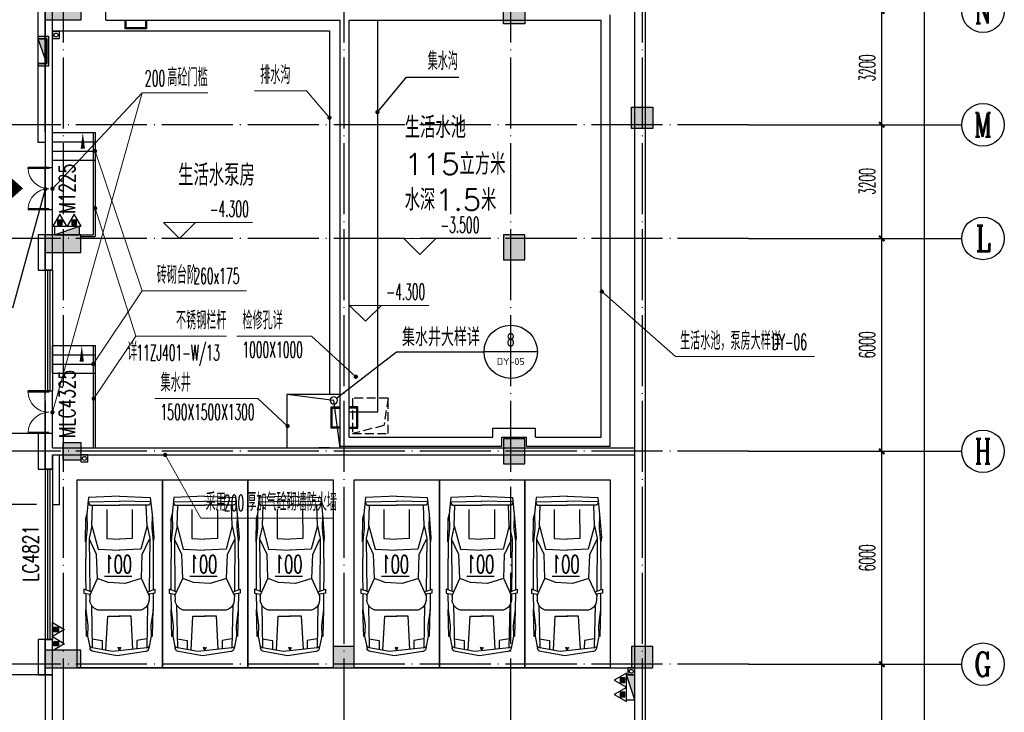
# Model space of a CAD drawing. Extents: x 1779708 to 7299578, y -1121471 to 88434.
# Tile 57 of 256: x 4196195 to 4223917, y -1036097 to -1016581. Entities that reach past the tile are written whole.
import ezdxf
from ezdxf.enums import TextEntityAlignment as Align

# ---------------------------------------------------------------- set-up
doc = ezdxf.new("R2010")
doc.units = 0
doc.header["$LTSCALE"] = 1000
doc.header["$MEASUREMENT"] = 0
doc.linetypes.add('DASH', pattern=[0.35, 0.25, -0.1])
doc.linetypes.add('DOTE', pattern=[2.42, 2, -0.2, 0.02, -0.2])
doc.layers.get('0').update_dxf_attribs({"linetype": 'CONTINUOUS'})
doc.layers.get('Defpoints').update_dxf_attribs({"linetype": 'CONTINUOUS'})
for name, color, linetype in [('11111111111111111111111111111', 50, 'DASH'), ('AXIS', 3, 'CONTINUOUS'), ('AXIS_TEXT', 7, 'CONTINUOUS'), ('DIM_IDEN', 3, 'CONTINUOUS'), ('DIM_LEAD', 3, 'CONTINUOUS'), ('DIM_SYMB', 3, 'CONTINUOUS'), ('DIM_污水', 3, 'CONTINUOUS'), ('DOTE', 1, 'DOTE'), ('EQUIP_灭火器', 7, 'CONTINUOUS'), ('GGSignatureLayer', 7, 'CONTINUOUS'), ('P_PS_DIM', 1, 'CONTINUOUS'), ('PUB_DIM', 3, 'CONTINUOUS'), ('PUB_TEXT', 7, 'CONTINUOUS'), ('road', 4, 'CONTINUOUS'), ('SPACE', 7, 'CONTINUOUS'), ('WALL', 255, 'CONTINUOUS'), ('WINDOW', 2, 'CONTINUOUS'), ('WINDOW_TEXT', 7, 'CONTINUOUS'), ('可见线', 6, 'CONTINUOUS'), ('地下车位', 252, 'CONTINUOUS'), ('墙柱', 2, 'CONTINUOUS'), ('消火栓', 4, 'CONTINUOUS'), ('车位编号', 6, 'CONTINUOUS')]:
    doc.layers.add(name, color=color, linetype=linetype)
doc.layers.add('DIM_ELEV', color=3, linetype='CONTINUOUS', lineweight=13)
doc.styles.add('_TCH_AXIS', font='COMPLEX', dxfattribs={"bigfont": 'GBCBIG'})
doc.styles.add('_TCH_DIM', font='SIMPLEX.shx', dxfattribs={"width": 0.7, "bigfont": 'GBCBIG.shx'})
doc.styles.add('_TCH_DIM_T3', font='SIMPLEX.shx', dxfattribs={"width": 0.494118, "bigfont": 'GBCBIG.shx'})
doc.styles.add('_TCH_LABEL', font='COMPLEX', dxfattribs={"bigfont": 'GBCBIG'})
doc.styles.add('_TCH_SPACE', font='SIMPLEX', dxfattribs={"height": 5, "bigfont": 'GBCBIG'})
doc.styles.add('_TCH_WINDOW', font='SIMPLEX', dxfattribs={"height": 3.5, "bigfont": 'GBCBIG'})
doc.styles.add('COMPLEX', font='COMPLEX')
doc.styles.add('DIM', font='txt.shx')
doc.styles.add('ROMANS', font='ROMANS', dxfattribs={"width": 0.8})
doc.styles.get("Standard").update_dxf_attribs({"font": 'GBENOR', "bigfont": 'GBCBIG'})
doc.dimstyles.new('_TCH_ARCH&&150', dxfattribs={"dimtxt": 446.25, "dimasz": 150, "dimexe": 375, "dimexo": 450, "dimgap": 189.375, "dimtad": 1, "dimdec": 0, "dimzin": 0, "dimdsep": 46, "dimtxsty": '_TCH_DIM_T3', "dimblk": 'ARCHTICK', "dimcen": 0.09, "dimdle": 225, "dimclrt": 7, "dimazin": 2, "dimtfac": 1, "dimtdec": 0, "dimtix": 1, "dimtmove": 2, "dimatfit": 3, "dimfxl": 250, "dimtolj": 1, "dimtzin": 0, "dimarcsym": 0})

# ---------------------------------------------------------------- blocks, each defined once
blk = doc.blocks.new('M_F36')
for p, q in [((559, 955), (213, 887)), ((229, 827), (268, 904)), ((1429, 849), (229, 827)), ((554, 981), (542, 943)), ((860, 944), (559, 955)), ((1311, 1005), (860, 944)), ((1759, 1008), (1311, 1005)), ((1737, 896), (1567, 894)), ((1702, 896), (2185, 678)), ((1769, 1059), (1735, 887)), ((1876, 1059), (1769, 1059)), ((1806, 858), (1876, 1059)), ((3311, 913), (1820, 897)), ((2255, 1012), (1858, 1009)), ((3220, 1006), (2255, 1012)), ((2861, 702), (3290, 906)), ((3661, 836), (3005, 661)), ((3598, 967), (3220, 1006)), ((3661, 836), (3311, 913)), ((3982, 977), (3598, 967)), ((3661, 836), (4244, 816)), ((4463, 927), (3982, 977)), ((4341, 944), (4244, 896)), ((4244, 896), (4244, 55)), ((4338, 947), (4361, 54)), ((4500, 58), (4463, 927)), ((483, 828), (437, 549)), ((2185, 678), (2861, 702)), ((3005, 661), (2976, 56)), ((188, 440), (1117, 389)), ((437, 549), (199, 548)), ((1117, 389), (1115, 47)), ((3307, 419), (3293, 58)), ((4123, 417), (3307, 419)), ((236, 99), (170, 64)), ((236, 19), (170, 54)), ((227, 62), (236, 99)), ((227, 57), (236, 19)), ((1117, -270), (1115, 71)), ((3005, -542), (2976, 63)), ((3307, -300), (3293, 61)), ((4244, -777), (4244, 63)), ((4338, -828), (4361, 64)), ((4500, 61), (4463, -808)), ((165, -323), (1117, -270)), ((437, -430), (182, -430)), ((483, -709), (437, -430)), ((3661, -717), (3005, -542)), ((4123, -299), (3307, -300)), ((559, -837), (213, -768)), ((1429, -731), (229, -708)), ((229, -708), (268, -786)), ((554, -862), (542, -824)), ((860, -826), (559, -837)), ((1311, -886), (860, -826)), ((1737, -777), (1567, -776)), ((1702, -777), (2185, -560)), ((1769, -940), (1735, -768)), ((1806, -739), (1876, -941)), ((3311, -794), (1820, -778)), ((2185, -560), (2861, -583)), ((2861, -583), (3290, -787)), ((3661, -717), (3311, -794)), ((3661, -717), (4244, -697)), ((4463, -808), (3982, -858)), ((4341, -826), (4244, -777)), ((1759, -890), (1311, -886)), ((1876, -941), (1769, -940)), ((2255, -894), (1858, -891)), ((3220, -887), (2255, -894)), ((3598, -849), (3220, -887)), ((3982, -858), (3598, -849))]:
    blk.add_line(p, q)
for points in [[(213, 887), (175, 873), (145, 846), (125, 811), (120, 792)], [(1309, 1002), (550, 983)], [(1567, 894), (1465, 870), (1377, 813), (1315, 730), (1292, 668)], [(3982, 977), (3339, 1028), (3215, 1013)], [(120, 792), (0, 0), (120, -674)], [(229, 827), (126, -134), (229, -708)], [(1292, 668), (1292, -550)], [(2182, 675), (2044, 218), (2072, -258), (2182, -556)], [(1292, -550), (1335, -644), (1408, -719), (1502, -764), (1567, -776)], [(120, -674), (134, -712), (159, -743), (194, -763), (213, -768)], [(550, -864), (1309, -884)], [(3215, -894), (3860, -885), (3982, -858)]]:
    blk.add_lwpolyline(points)
at = {"linetype": 'Continuous', "style": 'DIM', "flags": 9}
for tag in ['XSIZE', 'YSIZE']:
    blk.add_attdef(tag, (0, 0), '', height=0.5, dxfattribs=at)
blk = doc.blocks.new('chewei')
at = {"layer": '地下车位'}
blk.add_lwpolyline([(0, 0), (2400, 0), (2400, 5300), (0, 5300)], close=True, dxfattribs=at)
at = {"layer": '地下车位', "rotation": 89.99999991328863}
blk.add_blockref('M_F36', (1273, 336), dxfattribs=at)
blk = doc.blocks.new('12345')
at = {"layer": '地下车位'}
blk.add_blockref('chewei', (0, 0), dxfattribs=at)
at = {"layer": '车位编号', "style": 'ROMANS', "width": 0.6}
blk.add_text('%%u001', height=500, dxfattribs=at).set_placement((860, 2670, 0))
blk = doc.blocks.new('$TwtSys$00000545')
h = blk.add_hatch()
h.set_pattern_fill('ANSI31', color=256, scale=200, angle=180, style=0)
h.set_pattern_definition([(225, (199409.273, 63921.482), (17.6776695, -17.6776695), [])])
h.paths.add_polyline_path([(65, 174), (-65, 174), (-65, 44), (65, 44)])
for p, q in [((0, 344), (-198, 0)), ((198, 0), (0, 344)), ((-198, 0), (198, 0))]:
    blk.add_line(p, q)
blk.add_lwpolyline([(65, 174), (-65, 174), (-65, 44), (65, 44)], close=True)
blk = doc.blocks.new('a1')
at = {"layer": '11111111111111111111111111111'}
for p, q in [((59122, 49136), (59122, 48936)), ((59322, 49136), (59122, 49136)), ((59322, 48936), (59322, 49136)), ((59122, 48936), (59322, 48936))]:
    blk.add_line(p, q, dxfattribs=at)
blk = doc.blocks.new('消火栓')
blk.add_hatch(color=256).paths.add_polyline_path([(-424, -125), (-364, -125), (-364, 115), (336, 115), (336, -125), (396, -125), (396, 175), (-424, 175)])
at = {"color": 1}
for p, q in [((-364, 115), (-364, -125)), ((336, 115), (-364, 115)), ((336, 115), (-364, -125)), ((336, -125), (336, 115)), ((336, -125), (-364, -125))]:
    blk.add_line(p, q, dxfattribs=at)
at = {"color": 2}
blk.add_lwpolyline([(-424, -125), (-364, -125), (-364, 115), (336, 115), (336, -125), (396, -125), (396, 175), (-424, 175), (-424, -125), (-424, -125)], dxfattribs=at)
at = {"color": 1}
blk.add_solid([(-364, 115), (-364, -125), (336, 115)], dxfattribs=at)
blk = doc.blocks.new('_AXISO')
blk.add_circle((0, 0), 0.5)
at = {"layer": 'AXIS_TEXT', "style": 'COMPLEX', "width": 1.041667}
blk.add_attdef('A', text='', height=0.56, dxfattribs=at).set_placement((-0.25, -0.28), (0.25, -0.28), align=Align.FIT)
blk = doc.blocks.new('_ArchTick')
at = {"color": 0, "linetype": 'ByBlock', "const_width": 0.4}
blk.add_lwpolyline([(-0.5, -0.5), (0.5, 0.5)], dxfattribs=at)
blk = doc.blocks.new('*D4573')
at = {"layer": 'AXIS', "color": 0, "lineweight": -2, "transparency": 16777216}
for p, q in [((4217167, -922843), (4222042, -922843)), ((4221667, -1061068), (4221667, -922618)), ((4217167, -1060843), (4222042, -1060843))]:
    blk.add_line(p, q, dxfattribs=at)
at = {"layer": 'Defpoints', "color": 0, "transparency": 16777216}
for p in [(4216717, -922843), (4221667, -922843), (4216717, -1060843)]:
    blk.add_point(p, dxfattribs=at)
at = {"layer": 'AXIS', "color": 0, "lineweight": -2, "transparency": 16777216, "xscale": 150, "yscale": 150, "zscale": 150}
for p, rotation in [((4221667, -922843), 90), ((4221667, -1060843), 270)]:
    blk.add_blockref('_ArchTick', p, dxfattribs=dict(at, rotation=rotation))
at = {"layer": 'AXIS', "color": 7, "transparency": 16777216, "insert": (4221255, -991843), "char_height": 446.2, "attachment_point": 5, "rotation": 90, "style": '_TCH_DIM_T3'}
blk.add_mtext('\\A1;138000', dxfattribs=at)
blk = doc.blocks.new('*D4577')
at = {"layer": 'AXIS', "color": 0, "lineweight": -2, "transparency": 16777216}
for p, q in [((4220467, -1041268), (4220467, -1034518)), ((4217167, -1034743), (4220842, -1034743)), ((4217167, -1041043), (4220842, -1041043))]:
    blk.add_line(p, q, dxfattribs=at)
at = {"layer": 'Defpoints', "color": 0, "transparency": 16777216}
for p in [(4216717, -1034743), (4220467, -1034743), (4216717, -1041043)]:
    blk.add_point(p, dxfattribs=at)
at = {"layer": 'AXIS', "color": 0, "lineweight": -2, "transparency": 16777216, "xscale": 150, "yscale": 150, "zscale": 150}
for p, rotation in [((4220467, -1034743), 90), ((4220467, -1041043), 270)]:
    blk.add_blockref('_ArchTick', p, dxfattribs=dict(at, rotation=rotation))
at = {"layer": 'AXIS', "color": 7, "transparency": 16777216, "insert": (4220055, -1037893), "char_height": 446.2, "attachment_point": 5, "rotation": 90, "style": '_TCH_DIM_T3'}
blk.add_mtext('\\A1;6300', dxfattribs=at)
blk = doc.blocks.new('*D4578')
at = {"layer": 'AXIS', "color": 0, "lineweight": -2, "transparency": 16777216}
for p, q in [((4217167, -1028743), (4220842, -1028743)), ((4220467, -1034968), (4220467, -1028518)), ((4217167, -1034743), (4220842, -1034743))]:
    blk.add_line(p, q, dxfattribs=at)
at = {"layer": 'Defpoints', "color": 0, "transparency": 16777216}
for p in [(4216717, -1028743), (4220467, -1028743), (4216717, -1034743)]:
    blk.add_point(p, dxfattribs=at)
at = {"layer": 'AXIS', "color": 0, "lineweight": -2, "transparency": 16777216, "xscale": 150, "yscale": 150, "zscale": 150}
for p, rotation in [((4220467, -1028743), 90), ((4220467, -1034743), 270)]:
    blk.add_blockref('_ArchTick', p, dxfattribs=dict(at, rotation=rotation))
at = {"layer": 'AXIS', "color": 7, "transparency": 16777216, "insert": (4220055, -1031743), "char_height": 446.2, "attachment_point": 5, "rotation": 90, "style": '_TCH_DIM_T3'}
blk.add_mtext('\\A1;6000', dxfattribs=at)
blk = doc.blocks.new('*D4579')
at = {"layer": 'AXIS', "color": 0, "lineweight": -2, "transparency": 16777216}
for p, q in [((4220467, -1028968), (4220467, -1022518)), ((4217167, -1022743), (4220842, -1022743)), ((4217167, -1028743), (4220842, -1028743))]:
    blk.add_line(p, q, dxfattribs=at)
at = {"layer": 'Defpoints', "color": 0, "transparency": 16777216}
for p in [(4216717, -1022743), (4220467, -1022743), (4216717, -1028743)]:
    blk.add_point(p, dxfattribs=at)
at = {"layer": 'AXIS', "color": 0, "lineweight": -2, "transparency": 16777216, "xscale": 150, "yscale": 150, "zscale": 150}
for p, rotation in [((4220467, -1022743), 90), ((4220467, -1028743), 270)]:
    blk.add_blockref('_ArchTick', p, dxfattribs=dict(at, rotation=rotation))
at = {"layer": 'AXIS', "color": 7, "transparency": 16777216, "insert": (4220055, -1025743), "char_height": 446.2, "attachment_point": 5, "rotation": 90, "style": '_TCH_DIM_T3'}
blk.add_mtext('\\A1;6000', dxfattribs=at)
blk = doc.blocks.new('*D4580')
at = {"layer": 'AXIS', "color": 0, "lineweight": -2, "transparency": 16777216}
for p, q in [((4220467, -1022968), (4220467, -1019318)), ((4217167, -1019543), (4220842, -1019543)), ((4217167, -1022743), (4220842, -1022743))]:
    blk.add_line(p, q, dxfattribs=at)
at = {"layer": 'Defpoints', "color": 0, "transparency": 16777216}
for p in [(4216717, -1019543), (4220467, -1019543), (4216717, -1022743)]:
    blk.add_point(p, dxfattribs=at)
at = {"layer": 'AXIS', "color": 0, "lineweight": -2, "transparency": 16777216, "xscale": 150, "yscale": 150, "zscale": 150}
for p, rotation in [((4220467, -1019543), 90), ((4220467, -1022743), 270)]:
    blk.add_blockref('_ArchTick', p, dxfattribs=dict(at, rotation=rotation))
at = {"layer": 'AXIS', "color": 7, "transparency": 16777216, "insert": (4220055, -1021143), "char_height": 446.2, "attachment_point": 5, "rotation": 90, "style": '_TCH_DIM_T3'}
blk.add_mtext('\\A1;3200', dxfattribs=at)
blk = doc.blocks.new('*D4581')
at = {"layer": 'AXIS', "color": 0, "lineweight": -2, "transparency": 16777216}
for p, q in [((4220467, -1019768), (4220467, -1016118)), ((4217167, -1016343), (4220842, -1016343)), ((4217167, -1019543), (4220842, -1019543))]:
    blk.add_line(p, q, dxfattribs=at)
at = {"layer": 'Defpoints', "color": 0, "transparency": 16777216}
for p in [(4216717, -1016343), (4220467, -1016343), (4216717, -1019543)]:
    blk.add_point(p, dxfattribs=at)
at = {"layer": 'AXIS', "color": 0, "lineweight": -2, "transparency": 16777216, "xscale": 150, "yscale": 150, "zscale": 150}
for p, rotation in [((4220467, -1016343), 90), ((4220467, -1019543), 270)]:
    blk.add_blockref('_ArchTick', p, dxfattribs=dict(at, rotation=rotation))
at = {"layer": 'AXIS', "color": 7, "transparency": 16777216, "insert": (4220055, -1017943), "char_height": 446.2, "attachment_point": 5, "rotation": 90, "style": '_TCH_DIM_T3'}
blk.add_mtext('\\A1;3200', dxfattribs=at)
blk = doc.blocks.new('$DorLib2D$00000002')
for p, q in [((-0.5, 0), (-0.5, 0.4875)), ((-0.475, 0.4875), (-0.5, 0.4875)), ((-0.475, 0), (-0.475, 0.4875)), ((0.475, 0), (0.475, 0.4875)), ((0.475, 0.4875), (0.5, 0.4875)), ((0.5, 0), (0.5, 0.4875)), ((-0.5, 0), (-0.475, 0)), ((0.5, 0), (0.475, 0))]:
    blk.add_line(p, q)
at = {"lineweight": 13}
for centre, start, end in [((-0.4875, 0), 0, 88.53072), ((0.4875, 0), 91.46928, 180)]:
    blk.add_arc(centre, 0.4875, start, end, dxfattribs=at)
blk = doc.blocks.new('$WINLIB2D$00000001')
at = {"color": 0}
for points in [[(-0.5, 0.5), (-0.5, -0.5)], [(-0.5, 0.5), (0.5, 0.5)], [(0.5, -0.5), (0.5, 0.5)], [(0.5, 0.1667), (-0.5, 0.1667)], [(0.5, -0.1667), (-0.5, -0.1667)], [(-0.5, -0.5), (0.5, -0.5)]]:
    blk.add_lwpolyline(points, dxfattribs=at)
blk = doc.blocks.new('*D6537')
at = {"layer": 'Defpoints', "color": 0, "transparency": 16777216}
for p in [(4195285, -1028243), (4197117, -1028243), (4197117, -1030243)]:
    blk.add_point(p, dxfattribs=at)
at = {"layer": 'PUB_DIM', "color": 0, "lineweight": -2, "transparency": 16777216}
for p, q in [((4195285, -1030468), (4195285, -1028018)), ((4196667, -1028243), (4194910, -1028243)), ((4196667, -1030243), (4194910, -1030243))]:
    blk.add_line(p, q, dxfattribs=at)
at = {"layer": 'PUB_DIM', "color": 0, "lineweight": -2, "transparency": 16777216, "xscale": 150, "yscale": 150, "zscale": 150}
for p, rotation in [((4195285, -1028243), 90), ((4195285, -1030243), 270)]:
    blk.add_blockref('_ArchTick', p, dxfattribs=dict(at, rotation=rotation))
at = {"layer": 'PUB_DIM', "color": 7, "transparency": 16777216, "insert": (4194873, -1029243), "char_height": 446.2, "attachment_point": 5, "rotation": 90, "style": '_TCH_DIM_T3'}
blk.add_mtext('\\A1;2000', dxfattribs=at)

msp = doc.modelspace()

# ---------------------------------------------------------------- hatches: boundary and pattern name
at = {"layer": '墙柱'}
h = msp.add_hatch(color=256, dxfattribs=at)
h.paths.add_polyline_path([(4196917.1, -1041543.3), (4197517.1, -1041543.3), (4197517.1, -1040943.3), (4196917.1, -1040943.3)])
h.paths.add_polyline_path([(4197417.1, -1028493.3), (4197917.1, -1028493.3), (4197917.1, -1028993.3), (4197417.1, -1028993.3)])
h.paths.add_polyline_path([(4196917.1, -1023143.3), (4197917.1, -1023143.3), (4197917.1, -1022643.3), (4196917.1, -1022643.3)])
h.paths.add_polyline_path([(4213517.1, -1009843.3), (4214017.1, -1009843.3), (4214017.1, -1010343.3), (4213517.1, -1010343.3)])
h.paths.add_polyline_path([(4209817.1, -1015993.3), (4210417.1, -1015993.3), (4210417.1, -1016693.3), (4209817.1, -1016693.3)])
h.paths.add_polyline_path([(4213417.1, -1048043.3), (4214017.1, -1048043.3), (4214017.1, -1047443.3), (4213417.1, -1047443.3)])
h.paths.add_polyline_path([(4209817.1, -1029093.3), (4210417.1, -1029093.3), (4210417.1, -1028393.3), (4209817.1, -1028393.3)])
h.paths.add_polyline_path([(4209917.1, -1009843.3), (4210417.1, -1009843.3), (4210417.1, -1010343.3), (4209917.1, -1010343.3)])
h.paths.add_polyline_path([(4196917.1, -1016093.3), (4197917.1, -1016093.3), (4197917.1, -1016593.3), (4196917.1, -1016593.3)])
h.paths.add_polyline_path([(4205217.1, -1048043.3), (4205817.1, -1048043.3), (4205817.1, -1047543.3), (4205217.1, -1047543.3)])
h.paths.add_polyline_path([(4209817.1, -1023343.3), (4210417.1, -1023343.3), (4210417.1, -1022643.3), (4209817.1, -1022643.3)])
h.paths.add_polyline_path([(4213417.1, -1034843.3), (4214017.1, -1034843.3), (4214017.1, -1034243.3), (4213417.1, -1034243.3)])
h.paths.add_polyline_path([(4205017.1, -1034843.3), (4205617.1, -1034843.3), (4205617.1, -1034243.3), (4205017.1, -1034243.3)])
h.paths.add_polyline_path([(4196917.1, -1034843.3), (4197917.1, -1034843.3), (4197917.1, -1034343.3), (4196917.1, -1034343.3)])
h.paths.add_polyline_path([(4213317.1, -1041543.3), (4214017.1, -1041543.3), (4214017.1, -1040943.3), (4213317.1, -1040943.3)])
h.paths.add_polyline_path([(4205217.1, -1041543.3), (4205817.1, -1041543.3), (4205817.1, -1040943.3), (4205217.1, -1040943.3)])
h.paths.add_polyline_path([(4213417.1, -1019043.3), (4214017.1, -1019043.3), (4214017.1, -1019643.3), (4213417.1, -1019643.3)])
h.paths.add_polyline_path([(4196917.1, -1009843.3), (4197917.1, -1009843.3), (4197917.1, -1010343.3), (4196917.1, -1010343.3)])
h.paths.add_polyline_path([(4196917.1, -1048343.3), (4197617.1, -1048343.3), (4197617.1, -1047843.3), (4196917.1, -1047843.3)])
h.paths.add_polyline_path([(4196917.1, -1051543.3), (4197617.1, -1051543.3), (4197617.1, -1051043.3), (4196917.1, -1051043.3)])
h.paths.add_polyline_path([(4204967.1, -1051643.3), (4205667.1, -1051643.3), (4205667.1, -1051043.3), (4204967.1, -1051043.3)])
h.paths.add_polyline_path([(4213417.1, -1051643.3), (4214017.1, -1051643.3), (4214017.1, -1051043.3), (4213417.1, -1051043.3)])
h.paths.add_polyline_path([(4213417.1, -1060843.3), (4214017.1, -1060843.3), (4214017.1, -1060343.3), (4213417.1, -1060343.3)])
h.paths.add_polyline_path([(4204967.1, -1060843.3), (4205667.1, -1060843.3), (4205667.1, -1060343.3), (4204967.1, -1060343.3)])
h.paths.add_polyline_path([(4196917.1, -1060843.3), (4197417.1, -1060843.3), (4197417.1, -1060343.3), (4196917.1, -1060343.3)])
h.paths.add_polyline_path([(4196917.1, -942143.3), (4197517.1, -942143.3), (4197517.1, -942743.3), (4196917.1, -942743.3)])
h.paths.add_polyline_path([(4197417.1, -955193.3), (4197917.1, -955193.3), (4197917.1, -954693.3), (4197417.1, -954693.3)])
h.paths.add_polyline_path([(4196917.1, -960543.3), (4197917.1, -960543.3), (4197917.1, -961043.3), (4196917.1, -961043.3)])
h.paths.add_polyline_path([(4213517.1, -973843.3), (4214017.1, -973843.3), (4214017.1, -973343.3), (4213517.1, -973343.3)])
h.paths.add_polyline_path([(4209817.1, -967693.3), (4210417.1, -967693.3), (4210417.1, -966993.3), (4209817.1, -966993.3)])
h.paths.add_polyline_path([(4213417.1, -935643.3), (4214017.1, -935643.3), (4214017.1, -936243.3), (4213417.1, -936243.3)])
h.paths.add_polyline_path([(4209817.1, -954593.3), (4210417.1, -954593.3), (4210417.1, -955293.3), (4209817.1, -955293.3)])
h.paths.add_polyline_path([(4209917.1, -973843.3), (4210417.1, -973843.3), (4210417.1, -973343.3), (4209917.1, -973343.3)])
h.paths.add_polyline_path([(4196917.1, -967593.3), (4197917.1, -967593.3), (4197917.1, -967093.3), (4196917.1, -967093.3)])
h.paths.add_polyline_path([(4205217.1, -935643.3), (4205817.1, -935643.3), (4205817.1, -936143.3), (4205217.1, -936143.3)])
h.paths.add_polyline_path([(4209817.1, -960343.3), (4210417.1, -960343.3), (4210417.1, -961043.3), (4209817.1, -961043.3)])
h.paths.add_polyline_path([(4213417.1, -948843.3), (4214017.1, -948843.3), (4214017.1, -949443.3), (4213417.1, -949443.3)])
h.paths.add_polyline_path([(4205017.1, -948843.3), (4205617.1, -948843.3), (4205617.1, -949443.3), (4205017.1, -949443.3)])
h.paths.add_polyline_path([(4196917.1, -948843.3), (4197917.1, -948843.3), (4197917.1, -949343.3), (4196917.1, -949343.3)])
h.paths.add_polyline_path([(4213317.1, -942143.3), (4214017.1, -942143.3), (4214017.1, -942743.3), (4213317.1, -942743.3)])
h.paths.add_polyline_path([(4205217.1, -942143.3), (4205817.1, -942143.3), (4205817.1, -942743.3), (4205217.1, -942743.3)])
h.paths.add_polyline_path([(4213417.1, -964643.3), (4214017.1, -964643.3), (4214017.1, -964043.3), (4213417.1, -964043.3)])
h.paths.add_polyline_path([(4196917.1, -973843.3), (4197917.1, -973843.3), (4197917.1, -973343.3), (4196917.1, -973343.3)])
h.paths.add_polyline_path([(4196917.1, -935343.3), (4197617.1, -935343.3), (4197617.1, -935843.3), (4196917.1, -935843.3)])
h.paths.add_polyline_path([(4196917.1, -932143.3), (4197617.1, -932143.3), (4197617.1, -932643.3), (4196917.1, -932643.3)])
h.paths.add_polyline_path([(4204967.1, -932043.3), (4205667.1, -932043.3), (4205667.1, -932643.3), (4204967.1, -932643.3)])
h.paths.add_polyline_path([(4213417.1, -932043.3), (4214017.1, -932043.3), (4214017.1, -932643.3), (4213417.1, -932643.3)])
h.paths.add_polyline_path([(4213417.1, -922843.3), (4214017.1, -922843.3), (4214017.1, -923343.3), (4213417.1, -923343.3)])
h.paths.add_polyline_path([(4204967.1, -922843.3), (4205667.1, -922843.3), (4205667.1, -923343.3), (4204967.1, -923343.3)])
h.paths.add_polyline_path([(4196917.1, -922843.3), (4197417.1, -922843.3), (4197417.1, -923343.3), (4196917.1, -923343.3)])

# ---------------------------------------------------------------- linework, layer by layer
at = {"color": 1}
for p, q in [((4197177.1, -1022403.3), (4197877.1, -1022403.3)), ((4197177.1, -1022403.3), (4197177.1, -1022643.3)), ((4197177.1, -1022643.3), (4197877.1, -1022403.3)), ((4197177.1, -1022643.3), (4197877.1, -1022643.3)), ((4197877.1, -1022643.3), (4197877.1, -1022403.3)), ((4213277.1, -1035743.3), (4213277.1, -1035043.3)), ((4213517.1, -1035043.3), (4213277.1, -1035043.3)), ((4213517.1, -1035743.3), (4213277.1, -1035043.3)), ((4213517.1, -1035743.3), (4213517.1, -1035043.3)), ((4213277.1, -1035743.3), (4213517.1, -1035743.3))]:
    msp.add_line(p, q, dxfattribs=at)
for points in [[(4197877.1, -1022643.3), (4197877.1, -1022403.3), (4197177.1, -1022643.3)], [(4213517.1, -1035043.3), (4213277.1, -1035043.3), (4213517.1, -1035743.3)]]:
    msp.add_solid(points, dxfattribs=at)
at = {"layer": 'AXIS'}
for p, q in [((4216717.1, -1019543.3), (4222717.1, -1019543.3)), ((4216717.1, -1022743.3), (4222717.1, -1022743.3)), ((4216717.1, -1028743.3), (4222717.1, -1028743.3)), ((4216717.1, -1034743.3), (4222717.1, -1034743.3))]:
    msp.add_line(p, q, dxfattribs=at)
at = {"layer": 'DIM_ELEV'}
for p, q in [((4197117.1, -1027643.3), (4199645.7, -1018643)), ((4197117.1, -1021343.3), (4199645.7, -1018643)), ((4199645.7, -1018643), (4201491, -1018643)), ((4204268.3, -1018582.2), (4202810.7, -1018582.2)), ((4204917.1, -1019344.3), (4204268.3, -1018582.2)), ((4198317.1, -1020283.3), (4199647.1, -1024222.6)), ((4198317.1, -1021895.3), (4199464.4, -1025496.9)), ((4200693.2, -1022743.3), (4200243.2, -1022293.3)), ((4200243.2, -1022293.3), (4202747.6, -1022293.3)), ((4200693.2, -1022743.3), (4201143.2, -1022293.3)), ((4207458, -1023193.3), (4207008, -1022743.3)), ((4207008, -1022743.3), (4209241.7, -1022743.3)), ((4207458, -1023193.3), (4207908, -1022743.3)), ((4198267.1, -1026283.3), (4199647.1, -1024222.6)), ((4199647.1, -1024222.6), (4202577.3, -1024222.6)), ((4212585.6, -1024242.2), (4214656.6, -1026067.9)), ((4205934, -1025079.7), (4205484, -1024629.7)), ((4205484, -1024629.7), (4207717.7, -1024629.7)), ((4205934, -1025079.7), (4206384, -1024629.7)), ((4198281.4, -1027255.8), (4199464.4, -1025496.9)), ((4199464.4, -1025496.9), (4202013.9, -1025496.9)), ((4204407.9, -1025496.5), (4202309.2, -1025496.5)), ((4205659.4, -1026643.3), (4204407.9, -1025496.5)), ((4214656.6, -1026067.9), (4218577.5, -1026067.9)), ((4202898.7, -1027256.6), (4200004.5, -1027256.6)), ((4203737.8, -1028031.2), (4202898.7, -1027256.6)), ((4200291.2, -1028843.3), (4201296.7, -1030622.2)), ((4201296.7, -1030622.2), (4205017.1, -1030622.2))]:
    msp.add_line(p, q, dxfattribs=at)
at = {"layer": 'DIM_ELEV', "const_width": 60}
for points in [[(4204936.5, -1019367.1, 1), (4204897.7, -1019321.4, 1)], [(4198307.5, -1020254.9, 1), (4198326.7, -1020311.7, 1)], [(4197096.6, -1021365.2, 1), (4197137.6, -1021321.4, 1)], [(4198308, -1021866.8, 1), (4198326.2, -1021923.9, 1)], [(4212563.1, -1024222.4, 1), (4212608.1, -1024262.1, 1)], [(4198250.4, -1026308.2, 1), (4198283.8, -1026258.4, 1)], [(4205681.6, -1026663.6, 1), (4205637.3, -1026623, 1)], [(4198264.7, -1027280.7, 1), (4198298.2, -1027230.9, 1)], [(4197109, -1027672.2, 1), (4197125.2, -1027614.4, 1)], [(4203759.9, -1028051.5, 1), (4203715.8, -1028010.8, 1)], [(4200276.4, -1028817.2, 1), (4200305.9, -1028869.4, 1)]]:
    msp.add_lwpolyline(points, format="xyb", close=True, dxfattribs=at)
at = {"layer": 'DIM_IDEN'}
for p, q in [((4205119.1, -1027245.1), (4206803.9, -1025938)), ((4206803.9, -1025938), (4209270, -1025938)), ((4210770, -1025938), (4209270, -1025938))]:
    msp.add_line(p, q, dxfattribs=at)
msp.add_lwpolyline([(4205140.5, -1027307.7, 1), (4204936, -1027307.7, 1)], format="xyb", close=True, dxfattribs=at)
msp.add_circle((4210020, -1025938), 750, dxfattribs=at)
at = {"layer": 'DIM_LEAD'}
for p, q in [((4206267.1, -1019187.9), (4207086.6, -1018196.6)), ((4207086.6, -1018196.6), (4208559.4, -1018196.6)), ((4196917.1, -1021351.9), (4195996.8, -1024709))]:
    msp.add_line(p, q, dxfattribs=at)
at = {"layer": 'DIM_LEAD', "const_width": 60}
for points in [[(4206248, -1019211.1, 1), (4206286.2, -1019164.8, 1)], [(4196925, -1021323, 1), (4196909.2, -1021380.9, 1)]]:
    msp.add_lwpolyline(points, format="xyb", close=True, dxfattribs=at)
at = {"layer": 'DIM_SYMB'}
for points in [[(4197972.6, -1020860.4, 0, 0, 0), (4197972.6, -1019763.3, 0, 120, 0), (4197972.6, -1020213.3, 0, 0, 0)], [(4197942.2, -1026860.4, 0, 0, 0), (4197942.2, -1025763.3, 0, 120, 0), (4197942.2, -1026213.3, 0, 0, 0)]]:
    msp.add_lwpolyline(points, format="xyseb", dxfattribs=at)
at = {"layer": 'DIM_污水', "color": 1}
for centre in [(4197217.1, -1017014.4), (4198017.1, -1028943.3), (4213417.1, -1034943.3)]:
    msp.add_circle(centre, 55, dxfattribs=at)
at = {"layer": 'DOTE'}
for p, q in [((4196917.1, -920843.3), (4196917.1, -1062843.3)), ((4197417.1, -920843.3), (4197417.1, -1062843.3)), ((4205317.1, -920843.3), (4205317.1, -1062843.3)), ((4210017.1, -920843.3), (4210017.1, -1062843.3)), ((4213717.1, -920843.3), (4213717.1, -1062843.3)), ((4216717.1, -1019543.3), (4194917.1, -1019543.3)), ((4216717.1, -1022743.3), (4194917.1, -1022743.3)), ((4216717.1, -1028743.3), (4194917.1, -1028743.3)), ((4216717.1, -1034743.3), (4194917.1, -1034743.3))]:
    msp.add_line(p, q, dxfattribs=at)
at = {"layer": 'GGSignatureLayer'}
msp.add_lwpolyline([(4196289.9, -1021332.9, 0, 800, 0), (4195840.1, -1021332.9, 800, 800, 0)], format="xyseb", dxfattribs=at)
at = {"layer": 'road'}
for p, q in [((4197117.1, -1034843.3), (4213517.1, -1034843.3)), ((4197117.1, -1040743.3), (4197117.1, -1034843.3)), ((4197117.1, -1035043.3), (4194729.2, -1035043.3))]:
    msp.add_line(p, q, dxfattribs=at)
at = {"layer": 'road', "linetype": 'DASH'}
for points in [[(4205567.1, -1028243.3), (4206567.1, -1028243.3), (4206567.1, -1027243.3), (4205567.1, -1027243.3), (4205567.1, -1028243.3)], [(4206567.1, -1027243.3), (4206451.7, -1028017.7), (4205567.1, -1028243.3)]]:
    msp.add_lwpolyline(points, dxfattribs=at)
at = {"layer": 'WALL'}
for p, q in [((4213817.1, -1028743.3), (4213817.1, -1009843.3)), ((4196917.1, -1010143.3), (4196917.1, -1020743.3)), ((4197117.1, -1020743.3), (4197117.1, -1010143.3)), ((4213517.1, -1028743.3), (4213517.1, -1010143.3)), ((4198617.1, -1016593.3), (4198617.1, -1015393.3)), ((4212817.1, -1028593.3), (4212817.1, -1016443.3)), ((4198617.1, -1016593.3), (4205217.1, -1016593.3)), ((4205217.1, -1028593.3), (4205217.1, -1016593.3)), ((4205467.1, -1016593.3), (4212567.1, -1016593.3)), ((4205467.1, -1028343.3), (4205467.1, -1016593.3)), ((4212567.1, -1028343.3), (4212567.1, -1016593.3)), ((4196917.1, -1020743.3), (4197117.1, -1020743.3)), ((4197117.1, -1021943.3), (4196917.1, -1021943.3)), ((4196917.1, -1021943.3), (4196917.1, -1023643.3)), ((4197117.1, -1023643.3), (4197117.1, -1021943.3)), ((4196917.1, -1023643.3), (4197117.1, -1023643.3)), ((4209517.1, -1028093.3), (4210717.1, -1028093.3)), ((4209517.1, -1028343.3), (4209517.1, -1028093.3)), ((4210717.1, -1028343.3), (4210717.1, -1028093.3)), ((4197117.1, -1028243.3), (4196917.1, -1028243.3)), ((4196917.1, -1028243.3), (4196917.1, -1028743.3)), ((4197117.1, -1028643.3), (4197117.1, -1028243.3)), ((4205467.1, -1028343.3), (4209517.1, -1028343.3)), ((4209767.1, -1028343.3), (4210467.1, -1028343.3)), ((4209767.1, -1028593.3), (4209767.1, -1028343.3)), ((4210467.1, -1028593.3), (4210467.1, -1028343.3)), ((4210717.1, -1028343.3), (4212567.1, -1028343.3)), ((4196917.1, -1028743.3), (4196917.1, -1029243.3)), ((4197117.1, -1028643.3), (4213517.1, -1028643.3)), ((4205217.1, -1028593.3), (4209767.1, -1028593.3)), ((4210467.1, -1028593.3), (4212817.1, -1028593.3)), ((4213517.1, -1047943.3), (4213517.1, -1028743.3)), ((4213817.1, -1047943.3), (4213817.1, -1028743.3)), ((4197117.1, -1029243.3), (4197117.1, -1028843.3)), ((4197117.1, -1028843.3), (4213517.1, -1028843.3)), ((4196917.1, -1029243.3), (4197117.1, -1029243.3)), ((4197117.1, -1034043.3), (4196917.1, -1034043.3)), ((4196917.1, -1034043.3), (4196917.1, -1035043.3)), ((4197117.1, -1035043.3), (4197117.1, -1034043.3)), ((4196917.1, -1035043.3), (4197117.1, -1035043.3))]:
    msp.add_line(p, q, dxfattribs=at)
for points in [[(4196917.1, -1019743.3), (4196917.1, -1009043.3), (4197917.1, -1009043.3), (4197917.1, -1009843.3)], [(4196917.1, -1020043.3), (4196717.1, -1020043.3), (4196717.1, -1016093.3), (4196917.1, -1016093.3)], [(4199767.1, -1016593.3), (4199767.1, -1016843.3), (4199167.1, -1016843.3), (4199167.1, -1016593.3)], [(4199737.1, -1016593.3), (4199737.1, -1016813.3), (4199197.1, -1016813.3), (4199197.1, -1016593.3)], [(4205217.1, -1028093.3), (4204967.1, -1028093.3), (4204967.1, -1027493.3), (4205217.1, -1027493.3)], [(4205217.1, -1028063.3), (4204997.1, -1028063.3), (4204997.1, -1027523.3), (4205217.1, -1027523.3)], [(4205467.1, -1028093.3), (4205717.1, -1028093.3), (4205717.1, -1027493.3), (4205467.1, -1027493.3)], [(4205467.1, -1028063.3), (4205687.1, -1028063.3), (4205687.1, -1027523.3), (4205467.1, -1027523.3)], [(4197117.1, -1028843.3), (4197117.1, -1030243.3), (4197317.1, -1030243.3), (4197317.1, -1028843.3)]]:
    msp.add_lwpolyline(points, dxfattribs=at)
for points in [[(4196717.1, -1023643.3), (4196917.1, -1023643.3), (4196917.1, -1022643.3), (4196717.1, -1022643.3)], [(4196717.1, -1029243.3), (4196917.1, -1029243.3), (4196917.1, -1028243.3), (4196717.1, -1028243.3)], [(4196717.1, -1035043.3), (4196917.1, -1035043.3), (4196917.1, -1034043.3), (4196717.1, -1034043.3)]]:
    msp.add_lwpolyline(points, close=True, dxfattribs=at)
at = {"layer": 'WINDOW'}
for p, q in [((4198267.1, -1019763.3), (4198267.1, -1022643.3)), ((4197117.1, -1020543.3), (4198317.1, -1020543.3)), ((4198317.1, -1020543.3), (4198317.1, -1022693.3)), ((4196917.1, -1021943.3), (4196917.1, -1020743.3)), ((4197117.1, -1021943.3), (4197117.1, -1020743.3)), ((4197917.1, -1022643.3), (4198267.1, -1022643.3)), ((4197917.1, -1022693.3), (4198317.1, -1022693.3)), ((4198267.1, -1025763.3), (4198267.1, -1028643.3)), ((4197117.1, -1026543.3), (4198317.1, -1026543.3)), ((4198317.1, -1026543.3), (4198317.1, -1028643.3)), ((4196917.1, -1028243.3), (4196917.1, -1027043.3)), ((4197117.1, -1028243.3), (4197117.1, -1027043.3))]:
    msp.add_line(p, q, dxfattribs=at)
for points in [[(4197117.1, -1020023.3), (4197117.1, -1019763.3), (4198317.1, -1019763.3), (4198317.1, -1020023.3)], [(4197117.1, -1020283.3), (4197117.1, -1020023.3), (4198317.1, -1020023.3), (4198317.1, -1020283.3)], [(4197117.1, -1020543.3), (4197117.1, -1020283.3), (4198317.1, -1020283.3), (4198317.1, -1020543.3)], [(4197117.1, -1026023.3), (4197117.1, -1025763.3), (4198317.1, -1025763.3), (4198317.1, -1026023.3)], [(4197117.1, -1026283.3), (4197117.1, -1026023.3), (4198317.1, -1026023.3), (4198317.1, -1026283.3)], [(4197117.1, -1026543.3), (4197117.1, -1026283.3), (4198317.1, -1026283.3), (4198317.1, -1026543.3)]]:
    msp.add_lwpolyline(points, dxfattribs=at)
at = {"layer": '可见线'}
for p, q in [((4197117.1, -1017193.3), (4197117.1, -1016893.3)), ((4197117.1, -1016893.3), (4204917.1, -1016893.3))]:
    msp.add_line(p, q, dxfattribs=at)
for points in [[(4205467.1, -1016593.3), (4206267.1, -1016593.3), (4206267.1, -1027643.3), (4205467.1, -1027643.3)], [(4205217.1, -1028643.3), (4205217.1, -1027143.3), (4203717.1, -1027143.3), (4203717.1, -1028643.3)]]:
    msp.add_lwpolyline(points, close=True, dxfattribs=at)
for points in [[(4204917.1, -1016893.3), (4204917.1, -1027143.3)], [(4205217.1, -1028643.3), (4205038.3, -1027307.7), (4203717.1, -1027143.3)], [(4204917.1, -1028643.3), (4204617.1, -1028643.3)]]:
    msp.add_lwpolyline(points, dxfattribs=at)
at = {"layer": '墙柱'}
for points in [[(4209817.1, -1015993.3), (4210417.1, -1015993.3), (4210417.1, -1016693.3), (4209817.1, -1016693.3)], [(4196917.1, -1016093.3), (4197917.1, -1016093.3), (4197917.1, -1016593.3), (4196917.1, -1016593.3)], [(4213417.1, -1019043.3), (4214017.1, -1019043.3), (4214017.1, -1019643.3), (4213417.1, -1019643.3)], [(4196917.1, -1023143.3), (4197917.1, -1023143.3), (4197917.1, -1022643.3), (4196917.1, -1022643.3)], [(4209817.1, -1023343.3), (4210417.1, -1023343.3), (4210417.1, -1022643.3), (4209817.1, -1022643.3)], [(4209817.1, -1029093.3), (4210417.1, -1029093.3), (4210417.1, -1028393.3), (4209817.1, -1028393.3)], [(4197417.1, -1028493.3), (4197917.1, -1028493.3), (4197917.1, -1028993.3), (4197417.1, -1028993.3)], [(4205017.1, -1034843.3), (4205617.1, -1034843.3), (4205617.1, -1034243.3), (4205017.1, -1034243.3)], [(4213417.1, -1034843.3), (4214017.1, -1034843.3), (4214017.1, -1034243.3), (4213417.1, -1034243.3)], [(4196917.1, -1034843.3), (4197917.1, -1034843.3), (4197917.1, -1034343.3), (4196917.1, -1034343.3)]]:
    msp.add_lwpolyline(points, close=True, dxfattribs=at)

# ---------------------------------------------------------------- block references
at = {"layer": 'AXIS'}
ref = msp.add_blockref('_AXISO', (4223317.1, -1016343.3), dxfattribs=dict(at, xscale=1200, yscale=1200, zscale=1200))
ref.add_attrib('A', 'N', dxfattribs={"layer": 'AXIS_TEXT', "height": 698.9, "style": '_TCH_AXIS', "width": 0.736842}).set_placement((4223084.1, -1016692.8), (4223550.1, -1016692.8), align=Align.FIT)
ref = msp.add_blockref('_AXISO', (4223317.1, -1019543.3), dxfattribs=dict(at, xscale=1200, yscale=1200, zscale=1200))
ref.add_attrib('A', 'M', dxfattribs={"layer": 'AXIS_TEXT', "height": 668.2, "style": '_TCH_AXIS', "width": 0.761905}).set_placement((4223062.6, -1019877.4), (4223571.6, -1019877.4), align=Align.FIT)
ref = msp.add_blockref('_AXISO', (4223317.1, -1022743.3), dxfattribs=dict(at, xscale=1200, yscale=1200, zscale=1200))
ref.add_attrib('A', 'L', dxfattribs={"layer": 'AXIS_TEXT', "height": 729.3, "style": '_TCH_AXIS', "width": 0.8}).set_placement((4223108.7, -1023108), (4223525.5, -1023108), align=Align.FIT)
ref = msp.add_blockref('_AXISO', (4223317.1, -1028743.3), dxfattribs=dict(at, xscale=1200, yscale=1200, zscale=1200))
ref.add_attrib('A', 'H', dxfattribs={"layer": 'AXIS_TEXT', "height": 698.9, "style": '_TCH_AXIS', "width": 0.7}).set_placement((4223084.1, -1029092.8), (4223550.1, -1029092.8), align=Align.FIT)
ref = msp.add_blockref('_AXISO', (4223317.1, -1034743.3), dxfattribs=dict(at, xscale=1200, yscale=1200, zscale=1200))
ref.add_attrib('A', 'G', dxfattribs={"layer": 'AXIS_TEXT', "height": 683.5, "style": '_TCH_AXIS', "width": 0.833333}).set_placement((4223073, -1035085.1), (4223561.2, -1035085.1), align=Align.FIT)
at = {"layer": 'EQUIP_灭火器', "color": 6, "xscale": -1, "yscale": -1}
for p, rotation in [((4197328.7, -1022403.3), 180), ((4197725.5, -1022403.3), 180), ((4213277.1, -1035194.9), 270), ((4213277.1, -1035591.7), 270)]:
    msp.add_blockref('$TwtSys$00000545', p, dxfattribs=dict(at, rotation=rotation))
at = {"layer": 'EQUIP_灭火器', "color": 6, "yscale": -1, "rotation": 90}
for p in [(4197117.1, -1033766.6), (4197117.1, -1034163.4)]:
    msp.add_blockref('$TwtSys$00000545', p, dxfattribs=at)
at = {"layer": 'P_PS_DIM', "color": 1}
for p, rotation in [((4148181.5, -957792.5), 270), ((4148981.5, -969721.4), 270), ((4272639.1, -985907.7), 180)]:
    msp.add_blockref('a1', p, dxfattribs=dict(at, rotation=rotation))
at = {"layer": 'WINDOW'}
ref = msp.add_blockref('$DorLib2D$00000002', (4197017.1, -1021343.3), dxfattribs=dict(at, xscale=-1200, yscale=1200, zscale=-1200, rotation=90))
ref.add_attrib('A', 'M1225', (4197752.7, -1022048.3), dxfattribs={"layer": 'WINDOW_TEXT', "height": 446.25, "rotation": 90, "style": '_TCH_WINDOW', "width": 0.705882})
at = {"layer": 'WINDOW', "xscale": -3400, "yscale": -200, "zscale": -3400, "rotation": 90}
msp.add_blockref('$WINLIB2D$00000001', (4197017.1, -1025343.3), dxfattribs=at)
at = {"layer": 'WINDOW'}
ref = msp.add_blockref('$DorLib2D$00000002', (4197017.1, -1027643.3), dxfattribs=dict(at, xscale=-1200, yscale=1200, zscale=-1200, rotation=90))
ref.add_attrib('A', 'MLC4325', (4197752.7, -1028368.4), dxfattribs={"layer": 'WINDOW_TEXT', "height": 446.25, "rotation": 90, "style": '_TCH_WINDOW', "width": 0.705882})
ref = msp.add_blockref('$WINLIB2D$00000001', (4197017.1, -1031643.3), dxfattribs=dict(at, xscale=-4800, yscale=-200, zscale=-4800, rotation=90))
ref.add_attrib('A', 'LC4821', (4196727.7, -1032415.8), dxfattribs={"layer": 'WINDOW_TEXT', "height": 446.25, "rotation": 90, "style": '_TCH_WINDOW', "width": 0.705882})
at = {"layer": '地下车位', "xscale": -1}
for p in [(4200217.1, -1034843.3), (4202617.1, -1034843.3), (4205017.1, -1034843.3), (4208017.1, -1034843.3), (4210417.1, -1034843.3), (4212817.1, -1034843.3)]:
    msp.add_blockref('12345', p, dxfattribs=at)
at = {"layer": '消火栓', "color": 1, "rotation": 270}
msp.add_blockref('消火栓', (4196841.8, -1017481.3), dxfattribs=at)

# ---------------------------------------------------------------- texts
at = {"layer": 'PUB_TEXT', "color": 7, "style": '_TCH_DIM'}
for s, height, width, p in [('集水沟', 506.38, 0.7, (4207682.5, -1018000)), ('高砼门槛', 506.38, 0.7, (4200352.2, -1018457.6)), ('排水沟', 506.38, 0.7, (4202968.2, -1018391.1)), ('200', 446.25, 0.494118, (4199722.2, -1018457.6)), ('-4.300', 446.25, 0.494118, (4201547.6, -1022135.8)), ('-3.500', 446.25, 0.494118, (4208041.7, -1022585.8)), ('砖砌台阶', 506.38, 0.7, (4200054.1, -1024026)), ('260x175', 446.25, 0.494118, (4201086.3, -1024026)), ('消防救援窗口', 506.38, 0.7, (4193833.6, -1024518)), ('-4.300', 446.25, 0.494118, (4206517.7, -1024472.2)), ('不锈钢栏杆', 506.38, 0.7, (4200597.5, -1025305.9)), ('检修孔详', 506.38, 0.7, (4202466.7, -1025305.4)), ('生活水池，泵房大样详', 506.38, 0.7, (4214789.6, -1025882.4)), ('详', 506.4, 0.7, (4199225.4, -1026185.6)), ('11ZJ401-W/13', 446.25, 0.494118, (4199483.4, -1026185.6)), ('1000X1000', 446.25, 0.494118, (4202466.7, -1026100.2)), ('DY-06', 446.25, 0.494118, (4217370, -1025882.4)), ('集水井', 506.38, 0.7, (4200162, -1027060)), ('1500X1500X1300', 446.25, 0.494118, (4200162, -1027860.4)), ('采用', 506.38, 0.7, (4201430.3, -1030420.1)), ('厚加气砼砌墙防火墙', 506.38, 0.7, (4202576.4, -1030420.1)), ('200', 446.25, 0.494118, (4201946.4, -1030420.1))]:
    msp.add_text(s, height=height, dxfattribs=dict(at, width=width)).set_placement(p)
at = {"layer": 'PUB_TEXT', "color": 7, "style": '_TCH_LABEL'}
msp.add_text('集水井大样详', height=506.38, dxfattribs=at).set_placement((4206962.2, -1025780.5))
at = {"layer": 'PUB_TEXT', "color": 7}
for s, height, width, p, p2 in [('8', 392.6, 0.979292, (4209893.4, -1025799.4), (4210146.7, -1025799.4)), ('DY-05', 201.87, 1.021526, (4209628.6, -1026315.1), (4210411.4, -1026315.1))]:
    msp.add_text(s, height=height, dxfattribs=dict(at, width=width)).set_placement(p, p2, align=Align.FIT)
at = {"layer": 'SPACE', "style": '_TCH_SPACE'}
for s, p in [('生活水池', (4207034.1, -1019916.4)), ('115立方米', (4207034.1, -1020948.6)), ('生活水泵房', (4200656.6, -1021261.1)), ('水深1.5米', (4207034.1, -1021959.3))]:
    msp.add_text(s, height=600, dxfattribs=at).set_placement(p)

# ---------------------------------------------------------------- dimensions: what is measured, and where the dimension line sits
at = {"layer": 'AXIS'}
for p1, p2, distance, picture, middle in [((4216717.1, -1060843.3), (4216717.1, -922843.3), -4950, '*D4573', (4221254.6, -991843.3)), ((4216717.1, -1019543.3), (4216717.1, -1016343.3), -3750, '*D4581', (4220054.6, -1017943.3)), ((4216717.1, -1022743.3), (4216717.1, -1019543.3), -3750, '*D4580', (4220054.6, -1021143.3)), ((4216717.1, -1028743.3), (4216717.1, -1022743.3), -3750, '*D4579', (4220054.6, -1025743.3)), ((4216717.1, -1034743.3), (4216717.1, -1028743.3), -3750, '*D4578', (4220054.6, -1031743.3)), ((4216717.1, -1041043.3), (4216717.1, -1034743.3), -3750, '*D4577', (4220054.6, -1037893.3))]:
    dim = msp.add_aligned_dim(p1=p1, p2=p2, distance=distance, dimstyle='_TCH_ARCH&&150', dxfattribs=at)
    dim.commit()
    dim.dimension.update_dxf_attribs({"geometry": picture, "text_midpoint": middle})
at = {"layer": 'PUB_DIM'}
dim = msp.add_aligned_dim(p1=(4197117.1, -1030243.3), p2=(4197117.1, -1028243.3), distance=1831.7, dimstyle='_TCH_ARCH&&150', dxfattribs=at)
dim.commit()
dim.dimension.update_dxf_attribs({"geometry": '*D6537', "text_midpoint": (4194872.9, -1029243.3)})

doc.saveas('drawing.dxf')
